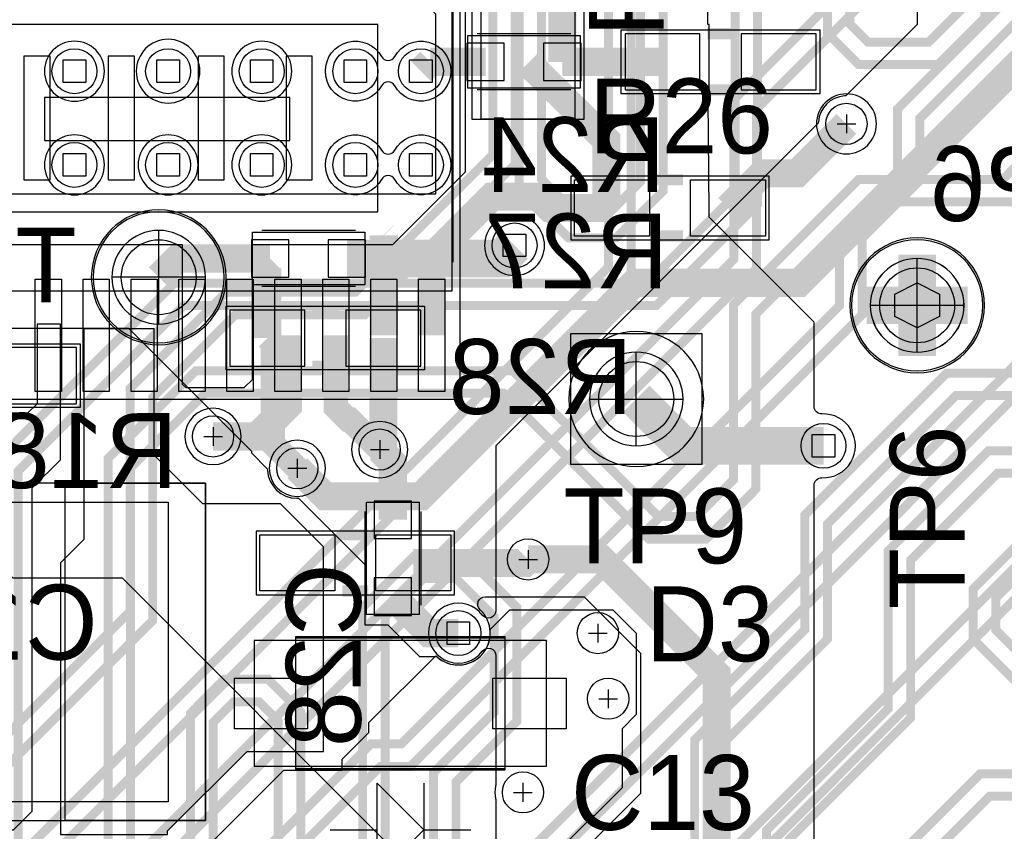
# Model space of a CAD drawing. Extents: x -9303 to 12731, y -3355 to 4522.
# Tile 10 of 51: x 646 to 1172, y 1744 to 2178. Entities that reach past the tile are written whole.
import ezdxf

# ---------------------------------------------------------------- set-up
doc = ezdxf.new("R2010")
doc.units = 0
for name, color, linetype in [('BG_SILKSCREEN_TOP', 110, 'CONTINUOUS'), ('BG_SOLDERMASK_BOTTOM', 120, 'CONTINUOUS'), ('BG_SOLDERMASK_TOP', 120, 'CONTINUOUS'), ('ET_BOTTOM', 1, 'CONTINUOUS'), ('ET_LY3', 103, 'CONTINUOUS'), ('ET_LY6', 7, 'CONTINUOUS'), ('ET_LY8', 213, 'CONTINUOUS'), ('ET_TOP', 5, 'CONTINUOUS'), ('MA_NCLEGEND-1-10', 231, 'CONTINUOUS'), ('PG_ASSEMBLY_BOTTOM', 12, 'CONTINUOUS'), ('PG_ASSEMBLY_TOP', 103, 'CONTINUOUS'), ('PG_ORIGIN', 231, 'CONTINUOUS'), ('PG_PASTEMASK_TOP', 103, 'CONTINUOUS'), ('PG_PLACE_BOUND_BOTTOM', 254, 'CONTINUOUS'), ('PG_PLACE_BOUND_TOP', 200, 'CONTINUOUS'), ('PG_SILKSCREEN_BOTTOM', 212, 'CONTINUOUS'), ('PG_SILKSCREEN_TOP', 110, 'CONTINUOUS'), ('PIN_BOTTOM', 7, 'CONTINUOUS'), ('PIN_FILMMASKBOTTOM', 1, 'CONTINUOUS'), ('PIN_LY2GND', 1, 'CONTINUOUS'), ('PIN_LY3', 110, 'CONTINUOUS'), ('PIN_LY4GND', 254, 'CONTINUOUS'), ('PIN_LY5', 7, 'CONTINUOUS'), ('PIN_LY6', 7, 'CONTINUOUS'), ('PIN_LY7PWR', 254, 'CONTINUOUS'), ('PIN_LY8', 110, 'CONTINUOUS'), ('PIN_LY9GND', 254, 'CONTINUOUS'), ('PIN_PASTEMASK_BOTTOM', 1, 'CONTINUOUS'), ('PIN_PASTEMASK_TOP', 5, 'CONTINUOUS'), ('PIN_SOLDERMASK_BOTTOM', 1, 'CONTINUOUS'), ('PIN_SOLDERMASK_TOP', 5, 'CONTINUOUS'), ('PIN_TOP', 5, 'CONTINUOUS'), ('RD_SILKSCREEN_BOTTOM', 12, 'CONTINUOUS'), ('RD_SILKSCREEN_TOP', 155, 'CONTINUOUS'), ('VC_BOTTOM', 254, 'CONTINUOUS'), ('VC_FILMMASKBOTTOM', 1, 'CONTINUOUS'), ('VC_LY2GND', 1, 'CONTINUOUS'), ('VC_LY3', 254, 'CONTINUOUS'), ('VC_LY4GND', 254, 'CONTINUOUS'), ('VC_LY5', 7, 'CONTINUOUS'), ('VC_LY6', 7, 'CONTINUOUS'), ('VC_LY7PWR', 254, 'CONTINUOUS'), ('VC_LY8', 254, 'CONTINUOUS'), ('VC_LY9GND', 254, 'CONTINUOUS'), ('VC_SOLDERMASK_BOTTOM', 1, 'CONTINUOUS'), ('VC_SOLDERMASK_TOP', 5, 'CONTINUOUS'), ('VC_TOP', 5, 'CONTINUOUS'), ('VKO_ALL', 110, 'CONTINUOUS')]:
    doc.layers.add(name, color=color, linetype=linetype)

# ---------------------------------------------------------------- blocks, each defined once
blk = doc.blocks.new('FIGURE_CROSS')
for points in [[(-0.5, 0), (0.5, 0)], [(0, 0.5), (0, -0.5)]]:
    blk.add_lwpolyline(points)
blk = doc.blocks.new('FIGURE_SQUARE')
blk.add_lwpolyline([(-0.5, -0.5), (-0.5, 0.5), (0.5, 0.5), (0.5, -0.5)], close=True)
blk = doc.blocks.new('FIGURE_HEX')
blk.add_lwpolyline([(-0.5, 0), (-0.25, 0.5), (0.25, 0.5), (0.5, 0), (0.25, -0.5), (-0.25, -0.5)], close=True)

msp = doc.modelspace()

# ---------------------------------------------------------------- linework, layer by layer
at = {"layer": 'BG_SILKSCREEN_TOP'}
msp.add_lwpolyline([(725, 1760), (565, 1760), (565, 1920), (725, 1920), (725, 1760)], dxfattribs=at)
at = {"layer": 'BG_SOLDERMASK_BOTTOM'}
msp.add_lwpolyline([(868, 2084.5), (868, 2180.52), (849, 2199.52), (849, 2310.12), (868, 2329.12), (868, 2404.5), (543, 2404.5), (543, 2084.5)], close=True, dxfattribs=at)
at = {"layer": 'BG_SOLDERMASK_TOP'}
msp.add_lwpolyline([(613, 2075), (837, 2075), (837, 2175), (613, 2175)], close=True, dxfattribs=at)
at = {"layer": 'ET_BOTTOM'}
for points, const_width in [([(807.5, 2510), (723.5, 2426), (530, 2426), (397, 2293), (397, 1750), (426, 1721), (509, 1721), (587, 1643), (930, 1643), (1018, 1731), (1018, 1828), (956.63, 1889.37), (917.25, 1889.37)], 15), ([(935.5, 2155), (935.5, 2205.5), (962, 2232)], 15), ([(860, 2150), (865, 2155)], 15), ([(865, 2155), (894.5, 2155)], 15), ([(935.5, 2155), (989, 2155)], 15), ([(910, 2057), (903, 2050), (820.5, 2050)], 20), ([(1125, 2025), (1125, 2052.02)], 20), ([(779.5, 2050), (730, 2050), (720, 2040)], 15), ([(778, 2007.5), (778, 2048.5), (779.5, 2050)], 15), ([(1097.98, 2025), (1125, 2025)], 20), ([(1125, 2025), (1152.02, 2025)], 20), ([(1125, 1997.98), (1125, 2025)], 20), ([(778, 2007.5), (781, 2004.5), (781, 1951), (794, 1938)], 13), ([(840, 2007.5), (840, 1950), (838, 1948)], 15), ([(845, 1910.5), (845, 1941), (838, 1948)], 15), ([(845, 1869.5), (864.5, 1850), (880, 1850)], 15)]:
    msp.add_lwpolyline(points, dxfattribs=dict(at, const_width=const_width))
msp.add_lwpolyline([(868, 2084.5), (868, 2180.52), (849, 2199.52), (849, 2310.12), (868, 2329.12), (868, 2404.5), (543, 2404.5), (543, 2084.5)], close=True, dxfattribs=at)
msp.add_lwpolyline([(1070, 1586), (1070, 1929, -0.428546), (1074.19, 1933, 1.048782), (1074.19, 1967, -0.428546), (1070, 1971), (1070, 2016), (1014, 2072), (1014, 2075.42), (1013.49, 2134.98), (1014.02, 2134.98), (1014.02, 2175.02), (1013.15, 2175.02), (1012.25, 2279.37)], format="xyb", dxfattribs=at)
for points in [[(1103.27, 2121.87, 1), (1071.23, 2121.87, 1)], [(1150.02, 2025, 1), (1099.98, 2025, 1)], [(845.63, 1734.37), (700.63, 1879.37), (642.25, 1879.37), (622.25, 1899.37), (622.25, 1998), (637.06, 2012.81), (703.81, 2012.81), (769.48, 1947.14), (769.48, 1946.23), (777.96, 1937.75), (778.01, 1937, 0.392982), (793.83, 1921.98), (794.65, 1921.97), (829.98, 1886.64), (829.98, 1854.48), (842.32, 1854.48), (859.32, 1837.48), (868.47, 1837.48, 0.996884), (891.61, 1862.45, -0.680467), (894.34, 1869.37), (947.25, 1869.37), (977.25, 1839.37), (977.25, 1764.37), (947.25, 1734.37)]]:
    msp.add_lwpolyline(points, format="xyb", close=True, dxfattribs=at)
at = {"layer": 'ET_LY3', "const_width": 4.8}
for points in [[(1195.92, 2588.62), (1139.41, 2588.62), (1029.03, 2478.24), (1029.03, 2344.81), (912.42, 2228.2), (912.42, 2087.44), (938.87, 2060.99), (964.27, 2060.99), (989.32, 2086.04), (989.32, 2188.21), (1002.74, 2201.63), (1014.41, 2201.63), (1027.82, 2188.22), (1027.82, 2083.98), (980.76, 2036.92), (728.34, 2036.92), (633, 1941.58), (633, 862.02), (674, 821.02), (674, 644.98), (613.42, 584.4), (613.42, 316.15), (643.82, 285.75)], [(1144.39, 2576.62), (1041.03, 2473.26), (1041.03, 2339.83), (924.42, 2223.22), (924.42, 2092.42), (943.85, 2072.99), (959.29, 2072.99), (977.32, 2091.02), (977.32, 2193.19), (997.76, 2213.63), (1019.39, 2213.63), (1039.82, 2193.2), (1039.82, 2079), (985.74, 2024.92), (733.32, 2024.92), (645, 1936.6), (645, 867)], [(1222.37, 2514.1), (1162.26, 2514.1), (1077.11, 2428.95), (1077.11, 2170.18), (1093.75, 2153.54), (1136.16, 2153.54), (1161.21, 2178.59), (1161.21, 2439.55), (1172.37, 2450.71), (1188.18, 2450.71)], [(1227.35, 2502.1), (1167.24, 2502.1), (1089.11, 2423.97), (1089.11, 2175.16), (1098.73, 2165.54), (1131.18, 2165.54), (1149.21, 2183.57), (1149.21, 2444.53), (1167.39, 2462.71), (1193.16, 2462.71)], [(1199.71, 2121.24), (1170.67, 2092.2), (1093.75, 2092.2), (1026.92, 2025.37), (1026.92, 1931.92), (1007.21, 1912.21), (986.82, 1912.21), (908.99, 1990.04), (739.77, 1990.04), (693, 1943.27), (693, 1389.98), (676, 1372.98), (676, 882.02), (720, 838.02), (720, 611.98), (663, 554.98), (663, 321.02), (679.27, 304.75), (724.82, 304.75), (743.82, 285.75)], [(1175.65, 2080.2), (1098.73, 2080.2), (1038.92, 2020.39), (1038.92, 1926.94), (1012.19, 1900.21), (981.84, 1900.21), (904.01, 1978.04), (744.75, 1978.04), (705, 1938.29), (705, 1385), (688, 1368), (688, 887), (732, 843), (732, 607), (675, 550), (675, 326), (684.25, 316.75), (724.82, 316.75), (743.82, 335.75)], [(1203.29, 1988.85), (1140.79, 1988.85), (1065.07, 1913.13), (1065.07, 1851.83), (1006.19, 1792.95), (1006.19, 1699.96)], [(1208.27, 1976.85), (1145.77, 1976.85), (1077.07, 1908.15), (1077.07, 1846.85), (1018.19, 1787.97), (1018.19, 1694.98)], [(1362.71, 1947.39), (1163.03, 1947.39), (1109.54, 1893.9), (1109.54, 1809.77), (1044.63, 1744.86), (1044.63, 1681.15), (973.72, 1610.24), (973.72, 1490.03), (1053.05, 1410.7), (1053.05, 1378.25), (1029.62, 1354.82), (888.99, 1354.82), (835, 1300.83), (835, 791.98), (815, 771.98), (815, 546.98), (763, 494.98), (763, 322.02), (780.27, 304.75), (824.82, 304.75), (843.82, 285.75)], [(1367.69, 1935.39), (1168.01, 1935.39), (1121.54, 1888.92), (1121.54, 1804.79), (1056.63, 1739.88), (1056.63, 1676.17), (985.72, 1605.26), (985.72, 1495.01), (1065.05, 1415.68), (1065.05, 1373.27), (1034.6, 1342.82), (893.97, 1342.82), (847, 1295.85), (847, 787), (827, 767), (827, 542), (775, 490), (775, 327), (785.25, 316.75), (824.82, 316.75), (843.82, 335.75)], [(1183.6, 1902.29), (1154.94, 1873.63), (1154.94, 1846.85), (1181.49, 1820.3)], [(878.74, 1618.22), (878.74, 1770.52), (911.19, 1802.97), (911.19, 1863.73), (883.74, 1891.18), (856.35, 1891.18), (828.9, 1863.73), (828.9, 1536.93)], [(1188.58, 1890.29), (1166.94, 1868.65), (1166.94, 1851.83), (1186.47, 1832.3)], [(866.74, 1613.24), (866.74, 1775.5), (899.19, 1807.95), (899.19, 1858.75), (878.76, 1879.18), (861.33, 1879.18), (840.9, 1858.75), (840.9, 1531.95)], [(795.83, 1532.1), (795.83, 1807.99), (778.43, 1825.39), (755.09, 1825.39), (737, 1807.3), (737, 1491.06)], [(783.83, 1527.12), (783.83, 1803.01), (773.45, 1813.39), (760.07, 1813.39), (749, 1802.32), (749, 1496.04)], [(1543.28, 1774.89), (1158.65, 1774.89), (1089.13, 1705.37), (1089.13, 1668.85), (1041.64, 1621.36), (1041.64, 1488.84), (1091.54, 1438.94), (1091.54, 1336.94), (1068.53, 1313.93), (924.27, 1313.93), (873, 1262.66), (873, 1172.02), (879, 1166.02), (879, 765.98), (862.22, 749.2), (862.22, 510), (812.22, 460), (812.22, 371.13), (804.87, 363.78), (798.22, 363.78), (793.82, 368.18), (793.82, 385.75)], [(1548.26, 1762.89), (1163.63, 1762.89), (1101.13, 1700.39), (1101.13, 1663.87), (1053.64, 1616.38), (1053.64, 1493.82), (1103.54, 1443.92), (1103.54, 1331.96), (1073.51, 1301.93), (929.25, 1301.93), (885, 1257.68), (885, 1177), (891, 1171), (891, 761), (874.22, 744.22), (874.22, 505.02), (824.22, 455.02), (824.22, 366.15), (793.82, 335.75)]]:
    msp.add_lwpolyline(points, dxfattribs=at)
at = {"layer": 'ET_LY6'}
msp.add_lwpolyline([(1125, 2497.49), (1125, 2175), (1086.9, 2136.9), (1086.16, 2136.85, 0.372277), (1072.27, 2122.96), (1072.22, 2122.22), (900, 1950), (900, 1862.03, -0.72056), (892.8, 1859.63, 2.992525), (892.8, 1840.37, -0.72056), (900, 1837.97), (900, 1768.93), (899.94, 1768.68), (899.89, 1768.45), (899.89, 1768.44), (899.84, 1768.22, 0.108529), (899.84, 1761.78), (899.89, 1761.56), (899.89, 1761.55), (899.94, 1761.32), (900, 1761.07), (900, 1675)], format="xyb", dxfattribs=at)
for points in [[(742.02, 2150, 1), (707.98, 2150, 1)], [(691.02, 2150, 1), (658.98, 2150, 1)], [(791.02, 2150, 1), (758.98, 2150, 1)], [(839, 2142.22, -3.858162), (839, 2157.78, 0.588607), (846, 2157.78, -3.858162), (846, 2142.22, 0.588607)], [(691.02, 2100, 1), (658.98, 2100, 1)], [(741.02, 2100, 1), (708.98, 2100, 1)], [(791.02, 2100, 1), (758.98, 2100, 1)], [(839, 2092.22, -3.858162), (839, 2107.78, 0.588607), (846, 2107.78, -3.858162), (846, 2092.22, 0.588607)], [(926.02, 2057, 1), (893.98, 2057, 1)], [(764.02, 1955, 1), (733.98, 1955, 1)], [(853.02, 1948, 1), (822.98, 1948, 1)], [(809.02, 1938, 1), (778.98, 1938, 1)]]:
    msp.add_lwpolyline(points, format="xyb", close=True, dxfattribs=at)
at = {"layer": 'ET_LY8', "const_width": 4.8}
for points in [[(3101.81, 3035.4), (3132.21, 3005), (3167, 3005), (3183, 3021), (3183, 3181.42), (3134.09, 3230.33), (1364.78, 3230.33), (1086.45, 2952), (1050.02, 2952), (963, 2864.98), (963, 2828.55), (898.36, 2763.91), (898.36, 2105.34), (825.03, 2032.01), (756.03, 2032.01), (704.76, 1980.74), (704.76, 1861.71), (535.77, 1692.72), (535.77, 1100.77), (359.83, 924.83), (359.83, 558.19), (463.42, 454.6), (463.42, 216.15), (493.82, 185.75)], [(1369.76, 3218.33), (1091.43, 2940), (1055, 2940), (975, 2860), (975, 2823.57), (910.36, 2758.93), (910.36, 2100.36), (830.01, 2020.01), (761.01, 2020.01), (716.76, 1975.76), (716.76, 1856.73), (547.77, 1687.74), (547.77, 1095.79), (371.83, 919.85), (371.83, 563.17), (475.42, 459.58), (475.42, 221.13), (482.77, 213.78), (489.42, 213.78), (493.82, 218.18), (493.82, 235.75)], [(1207.16, 2834.01), (985.34, 2612.19), (985.34, 2535.08), (945.89, 2495.63), (945.89, 2300.16), (960.22, 2285.83), (960.22, 2045.5), (604, 1689.28), (604, 1477.98), (578, 1451.98), (578, 1004), (402, 828), (402, 624.02), (513.42, 512.6), (513.42, 166.15), (543.82, 135.75)], [(1212.14, 2822.01), (997.34, 2607.21), (997.34, 2530.1), (957.89, 2490.65), (957.89, 2305.14), (972.22, 2290.81), (972.22, 2040.52), (616, 1684.3), (616, 1473), (590, 1447), (590, 999.02), (414, 823.02), (414, 629), (525.42, 517.58), (525.42, 171.13), (532.77, 163.78), (539.42, 163.78), (543.82, 168.18), (543.82, 185.75)], [(1192.11, 2299.75), (1027.13, 2134.77), (1027.13, 2049.59), (656, 1678.46), (656, 1472), (618, 1434), (618, 933), (469, 784), (469, 733), (492, 710), (492, 630), (613, 509), (613, 119.37), (628.63, 103.74), (711.71, 103.74), (743.77, 135.8), (743.82, 135.75)], [(1204.11, 2294.77), (1039.13, 2129.79), (1039.13, 2044.61), (668, 1673.48), (668, 1467.02), (630, 1429.02), (630, 928.02), (481, 779.02), (481, 737.98), (504, 714.98), (504, 634.98), (625, 513.98), (625, 124.35), (633.61, 115.74), (706.73, 115.74), (713.42, 122.43), (713.42, 132.43), (743.82, 162.83), (743.82, 185.75)], [(1236.4, 2251.7), (1114.45, 2129.75), (1114.45, 2096.62), (1083.62, 2065.79), (1083.62, 2024.99), (849.49, 1790.86), (833.35, 1790.86), (710.62, 1668.13), (710.62, 1171.63)], [(1248.4, 2246.72), (1126.45, 2124.77), (1126.45, 2091.64), (1095.62, 2060.81), (1095.62, 2020.01), (854.47, 1778.86), (838.33, 1778.86), (722.62, 1663.15), (722.62, 1176.61)], [(1274, 2090), (873.88, 1689.88), (821.6, 1689.88), (760.27, 1628.55), (760.27, 1379.3), (779.99, 1359.58)], [(1286, 2085.02), (878.86, 1677.88), (826.58, 1677.88), (772.27, 1623.57), (772.27, 1384.28), (784.97, 1371.58), (804.61, 1371.58), (814.62, 1381.59), (814.62, 1626.39), (833.27, 1645.04), (872.01, 1645.04), (897.8, 1619.25), (897.8, 1256.86)], [(1371, 2078.99), (957.2, 1665.19), (957.2, 1524.22), (988.15, 1493.27), (1016.77, 1493.27), (1045.86, 1522.36), (1045.86, 1565.41), (1097.02, 1616.57), (1145.34, 1616.57), (1158.05, 1603.86), (1158.05, 1577.06), (926.71, 1345.72), (926.71, 1318.71), (952.99, 1292.43), (983.59, 1292.43), (1262.89, 1571.73)], [(1383, 2074.01), (969.2, 1660.21), (969.2, 1529.2), (993.13, 1505.27), (1011.79, 1505.27), (1033.86, 1527.34), (1033.86, 1570.39), (1092.04, 1628.57), (1150.32, 1628.57), (1170.05, 1608.84), (1170.05, 1572.08), (938.71, 1340.74), (938.71, 1323.69), (957.97, 1304.43), (978.61, 1304.43), (1257.91, 1583.73)]]:
    msp.add_lwpolyline(points, dxfattribs=at)
at = {"layer": 'ET_TOP'}
for points, const_width in [([(1265, 2800), (1265, 2240), (1062, 2037), (974, 2037), (860, 1923), (809, 1923), (794, 1938)], 15), ([(917.25, 2154.37), (959, 2113.26), (959, 2077)], 15), ([(1024, 2077), (1042.5, 2095.5), (1060.88, 2095.5), (1087.25, 2121.87)], 15), ([(959, 2077), (928.74, 2077), (922.74, 2083), (898, 2083), (865.8, 2050.8), (865.8, 2009)], 15), ([(962, 2077), (959, 2077)], 15), ([(840.2, 2062.3), (840, 2062.5)], 15), ([(840.2, 2062.3), (840.2, 2009)], 15), ([(789, 2009), (789, 1971.5), (772.5, 1955), (749, 1955)], 15), ([(838, 1948), (822, 1964), (821, 1964), (814.6, 1970.4), (814.6, 2009)], 13), ([(975, 1975), (1000, 1950), (1075, 1950)], 20), ([(856, 1887.5), (915.38, 1887.5), (917.25, 1889.37)], 15)]:
    msp.add_lwpolyline(points, dxfattribs=dict(at, const_width=const_width))
for points in [[(450, 2057.5), (732.5, 2057.5), (732.5, 2010), (732.5, 1983), (734.4, 1981.1), (765.7, 1981.1), (770, 1985.4), (770, 2010), (770, 2057.5), (845, 2057.5), (883.86, 2096.36), (883.86, 2196.21), (885.15, 2197.5), (450, 2197.5)], [(613, 2075), (837, 2075), (837, 2175), (613, 2175)], [(450, 2037.5), (450, 1745), (642.5, 1745), (652.5, 1755), (652.5, 1927.5), (667.5, 1942.5), (667.5, 2015), (655, 2015), (655, 1972.5), (650, 1967.5), (625, 1967.5), (615, 1957.5), (615, 1932.5), (605, 1922.5), (565, 1922.5), (550, 1937.5), (550, 2037.5)], [(680, 2012.5), (680, 1900), (667.5, 1887.5), (667.5, 1742.5), (724.75, 1742.5), (724.75, 1744.37), (767.25, 1786.87), (808, 1786.87), (808, 1896), (785, 1919), (743.5, 1919), (717.5, 1945), (717.5, 2012.5)]]:
    msp.add_lwpolyline(points, close=True, dxfattribs=at)
msp.add_lwpolyline([(735, 1725), (786.86, 1776.86), (818.02, 1776.86), (818.02, 1782.64), (832.25, 1796.87), (832.25, 1802.25), (867.9, 1837.9), (869.3, 1836.77, 0.652049), (896.99, 1851.03), (896.93, 1851.93), (907.5, 1862.5), (962.5, 1862.5), (975, 1850), (975, 1806.5), (967.5, 1799), (967.5, 1767.5), (952.5, 1752.5), (952, 1752.5), (934.5, 1735)], format="xyb", dxfattribs=at)
at = {"layer": 'PG_ASSEMBLY_BOTTOM', "const_width": 6}
for points in [[(1013, 2170), (1027, 2170)], [(1013, 2140), (1027, 2140)], [(816, 2022.5), (802, 2022.5)], [(816, 1992.5), (802, 1992.5)]]:
    msp.add_lwpolyline(points, dxfattribs=at)
at = {"layer": 'PG_ASSEMBLY_BOTTOM'}
for points in [[(940, 2170), (890, 2170)], [(940, 2140), (890, 2140)], [(825, 2065), (775, 2065)], [(825, 2035), (775, 2035)], [(830, 1915), (830, 1865)], [(860, 1915), (860, 1865)]]:
    msp.add_lwpolyline(points, dxfattribs=at)
for points in [[(755, 2040, 1), (685, 2040, 1), (755, 2040)], [(1160, 2025, 1), (1090, 2025, 1), (1160, 2025)]]:
    msp.add_lwpolyline(points, format="xyb", dxfattribs=at)
at = {"layer": 'PG_ASSEMBLY_TOP'}
for points in [[(573.5, 2217.5), (876.5, 2217.5), (876.5, 2032.5), (573.5, 2032.5), (573.5, 2100), (600, 2125), (573.5, 2150), (573.5, 2217.5)], [(725, 1920), (725, 1760), (565, 1760), (565, 1920), (725, 1920)], [(905, 1848), (793, 1848)], [(793, 1848), (793, 1777)], [(905, 1777), (905, 1848)], [(793, 1777), (905, 1777)]]:
    msp.add_lwpolyline(points, dxfattribs=at)
at = {"layer": 'PG_ASSEMBLY_TOP', "const_width": 6}
for points in [[(1000, 2092), (986, 2092)], [(1000, 2062), (986, 2062)], [(832, 1902.5), (818, 1902.5)], [(832, 1872.5), (818, 1872.5)]]:
    msp.add_lwpolyline(points, dxfattribs=at)
at = {"layer": 'PG_ORIGIN'}
for points in [[(745, 2040, 1), (695, 2040, 1), (745, 2040)], [(1150, 2025, 1), (1100, 2025, 1), (1150, 2025)], [(1000, 1975, 1), (950, 1975, 1), (1000, 1975)]]:
    msp.add_lwpolyline(points, format="xyb", dxfattribs=at)
for points in [[(720, 2015), (720, 2065)], [(1125, 2000), (1125, 2050)], [(745, 2040), (695, 2040)], [(1150, 2025), (1100, 2025)], [(975, 1950), (975, 2000)], [(950, 1975), (1000, 1975)]]:
    msp.add_lwpolyline(points, dxfattribs=at)
at = {"layer": 'PG_PASTEMASK_TOP'}
msp.add_lwpolyline([(613, 2075), (837, 2075), (837, 2175), (613, 2175)], close=True, dxfattribs=at)
at = {"layer": 'PG_PLACE_BOUND_BOTTOM'}
for points in [[(967, 2172), (1073, 2172), (1073, 2138), (967, 2138)], [(945, 2169), (945, 2141), (885, 2141), (885, 2169)], [(830, 2064), (830, 2036), (770, 2036), (770, 2064)], [(862, 1990.5), (756, 1990.5), (756, 2024.5), (862, 2024.5)], [(678, 1970.5), (572, 1970.5), (572, 2004.5), (678, 2004.5)], [(831, 1920), (859, 1920), (859, 1860), (831, 1860)]]:
    msp.add_lwpolyline(points, close=True, dxfattribs=at)
for points in [[(756, 2040, 1), (684, 2040, 1)], [(1161, 2025, 1), (1089, 2025, 1)]]:
    msp.add_lwpolyline(points, format="xyb", close=True, dxfattribs=at)
at = {"layer": 'PG_PLACE_BOUND_TOP'}
for points in [[(569, 2275), (569, 1975), (881, 1975), (881, 2275)], [(887.25, 2274.37), (887.25, 2124.37), (947.25, 2124.37), (947.25, 2274.37)], [(1046, 2094), (940, 2094), (940, 2060), (1046, 2060)], [(745, 1930), (545, 1930), (545, 1750), (745, 1750)], [(878, 1904.5), (772, 1904.5), (772, 1870.5), (878, 1870.5)], [(927, 1846), (771, 1846), (771, 1779), (927, 1779)]]:
    msp.add_lwpolyline(points, close=True, dxfattribs=at)
msp.add_lwpolyline([(1011, 1975, 1), (939, 1975, 1)], format="xyb", close=True, dxfattribs=at)
at = {"layer": 'PG_SILKSCREEN_BOTTOM', "const_width": 6}
for points in [[(1013, 2170), (1027, 2170)], [(1013, 2140), (1027, 2140)], [(816, 2022.5), (802, 2022.5)], [(816, 1992.5), (802, 1992.5)]]:
    msp.add_lwpolyline(points, dxfattribs=at)
at = {"layer": 'PG_SILKSCREEN_BOTTOM'}
for points in [[(940, 2170), (890, 2170)], [(940, 2140), (890, 2140)], [(825, 2065), (775, 2065)], [(825, 2035), (775, 2035)], [(830, 1915), (830, 1865)], [(860, 1915), (860, 1865)]]:
    msp.add_lwpolyline(points, dxfattribs=at)
for points in [[(755, 2040, 1), (685, 2040, 1), (755, 2040)], [(1160, 2025, 1), (1090, 2025, 1), (1160, 2025)]]:
    msp.add_lwpolyline(points, format="xyb", dxfattribs=at)
at = {"layer": 'PG_SILKSCREEN_TOP'}
for points in [[(877, 2202), (877, 2048)], [(793, 1847.5), (905, 1847.5)], [(905, 1777.5), (793, 1777.5)], [(836.63, 1769.96), (861.63, 1744.96)], [(836.63, 1744.96), (836.63, 1769.96)], [(861.63, 1769.96), (861.63, 1719.96)], [(811.63, 1744.96), (836.63, 1744.96)], [(861.63, 1744.96), (836.63, 1719.96)], [(836.63, 1719.96), (836.63, 1744.96)], [(861.63, 1744.96), (886.63, 1744.96)]]:
    msp.add_lwpolyline(points, dxfattribs=at)
at = {"layer": 'PG_SILKSCREEN_TOP', "const_width": 6}
for points in [[(1000, 2092), (986, 2092)], [(1000, 2062), (986, 2062)], [(832, 1902.5), (818, 1902.5)], [(832, 1872.5), (818, 1872.5)]]:
    msp.add_lwpolyline(points, dxfattribs=at)
at = {"layer": 'PG_SILKSCREEN_TOP'}
msp.add_lwpolyline([(1160, 2025, 1), (1090, 2025, 1), (1160, 2025)], format="xyb", dxfattribs=at)
msp.add_lwpolyline([(940, 1940), (940, 2010), (1010, 2010), (1010, 1940)], close=True, dxfattribs=at)
at = {"layer": 'PIN_BOTTOM'}
for points in [[(1009, 2170), (969, 2170), (969, 2140), (1009, 2140)], [(1071, 2170), (1031, 2170), (1031, 2140), (1071, 2140)], [(904.5, 2145), (904.5, 2165), (884.5, 2165), (884.5, 2145)], [(945.5, 2145), (945.5, 2165), (925.5, 2165), (925.5, 2145)], [(789.5, 2040), (789.5, 2060), (769.5, 2060), (769.5, 2040)], [(830.5, 2040), (830.5, 2060), (810.5, 2060), (810.5, 2040)], [(758, 1992.5), (798, 1992.5), (798, 2022.5), (758, 2022.5)], [(820, 1992.5), (860, 1992.5), (860, 2022.5), (820, 2022.5)], [(636, 1972.5), (676, 1972.5), (676, 2002.5), (636, 2002.5)], [(855, 1920.5), (835, 1920.5), (835, 1900.5), (855, 1900.5)], [(855, 1879.5), (835, 1879.5), (835, 1859.5), (855, 1859.5)]]:
    msp.add_lwpolyline(points, close=True, dxfattribs=at)
for centre, radius in [((725, 2150), 12), ((720, 2040), 20), ((1125, 2025), 20)]:
    msp.add_circle(centre, radius, dxfattribs=at)
at = {"layer": 'PIN_FILMMASKBOTTOM'}
msp.add_circle((725, 2150), 12, dxfattribs=at)
at = {"layer": 'PIN_LY2GND'}
for centre, radius in [((725, 2150), 12), ((1125, 2025), 20)]:
    msp.add_circle(centre, radius, dxfattribs=at)
at = {"layer": 'PIN_LY3'}
for centre, radius in [((725, 2150), 12), ((1125, 2025), 20)]:
    msp.add_circle(centre, radius, dxfattribs=at)
at = {"layer": 'PIN_LY4GND'}
for centre, radius in [((725, 2150), 12), ((1125, 2025), 20)]:
    msp.add_circle(centre, radius, dxfattribs=at)
at = {"layer": 'PIN_LY5'}
for centre, radius in [((725, 2150), 12), ((1125, 2025), 20)]:
    msp.add_circle(centre, radius, dxfattribs=at)
at = {"layer": 'PIN_LY6'}
for centre, radius in [((725, 2150), 12), ((1125, 2025), 20)]:
    msp.add_circle(centre, radius, dxfattribs=at)
at = {"layer": 'PIN_LY7PWR'}
for centre, radius in [((725, 2150), 12), ((1125, 2025), 20)]:
    msp.add_circle(centre, radius, dxfattribs=at)
at = {"layer": 'PIN_LY8'}
for centre, radius in [((725, 2150), 12), ((1125, 2025), 20)]:
    msp.add_circle(centre, radius, dxfattribs=at)
at = {"layer": 'PIN_LY9GND'}
for centre, radius in [((725, 2150), 12), ((1125, 2025), 20)]:
    msp.add_circle(centre, radius, dxfattribs=at)
at = {"layer": 'PIN_PASTEMASK_BOTTOM'}
for points in [[(1009, 2170), (969, 2170), (969, 2140), (1009, 2140)], [(1071, 2170), (1031, 2170), (1031, 2140), (1071, 2140)], [(904.5, 2145), (904.5, 2165), (884.5, 2165), (884.5, 2145)], [(945.5, 2145), (945.5, 2165), (925.5, 2165), (925.5, 2145)], [(789.5, 2040), (789.5, 2060), (769.5, 2060), (769.5, 2040)], [(830.5, 2040), (830.5, 2060), (810.5, 2060), (810.5, 2040)], [(758, 1992.5), (798, 1992.5), (798, 2022.5), (758, 2022.5)], [(820, 1992.5), (860, 1992.5), (860, 2022.5), (820, 2022.5)], [(636, 1972.5), (676, 1972.5), (676, 2002.5), (636, 2002.5)], [(855, 1920.5), (835, 1920.5), (835, 1900.5), (855, 1900.5)], [(855, 1879.5), (835, 1879.5), (835, 1859.5), (855, 1859.5)]]:
    msp.add_lwpolyline(points, close=True, dxfattribs=at)
at = {"layer": 'PIN_PASTEMASK_TOP'}
for points in [[(942.25, 2184.37), (942.25, 2124.37), (892.25, 2124.37), (892.25, 2184.37)], [(942, 2092), (982, 2092), (982, 2062), (942, 2062)], [(1004, 2092), (1044, 2092), (1044, 2062), (1004, 2062)], [(654, 1979), (654, 2039), (668, 2039), (668, 1979)], [(679.6, 1979), (679.6, 2039), (693.6, 2039), (693.6, 1979)], [(705.2, 1979), (705.2, 2039), (719.2, 2039), (719.2, 1979)], [(730.8, 1979), (730.8, 2039), (744.8, 2039), (744.8, 1979)], [(756.4, 1979), (756.4, 2039), (770.4, 2039), (770.4, 1979)], [(782, 1979), (782, 2039), (796, 2039), (796, 1979)], [(807.6, 1979), (807.6, 2039), (821.6, 2039), (821.6, 1979)], [(833.2, 1979), (833.2, 2039), (847.2, 2039), (847.2, 1979)], [(858.8, 1979), (858.8, 2039), (872.8, 2039), (872.8, 1979)], [(670, 1750), (670, 1930), (745, 1930), (745, 1750)], [(774, 1902.5), (814, 1902.5), (814, 1872.5), (774, 1872.5)], [(836, 1902.5), (876, 1902.5), (876, 1872.5), (836, 1872.5)], [(760.5, 1826), (799.5, 1826), (799.5, 1799), (760.5, 1799)], [(898.5, 1826), (937.5, 1826), (937.5, 1799), (898.5, 1799)]]:
    msp.add_lwpolyline(points, close=True, dxfattribs=at)
at = {"layer": 'PIN_SOLDERMASK_BOTTOM'}
for points in [[(1009, 2170), (969, 2170), (969, 2140), (1009, 2140)], [(1071, 2170), (1031, 2170), (1031, 2140), (1071, 2140)], [(904.5, 2145), (904.5, 2165), (884.5, 2165), (884.5, 2145)], [(945.5, 2145), (945.5, 2165), (925.5, 2165), (925.5, 2145)], [(789.5, 2040), (789.5, 2060), (769.5, 2060), (769.5, 2040)], [(830.5, 2040), (830.5, 2060), (810.5, 2060), (810.5, 2040)], [(758, 1992.5), (798, 1992.5), (798, 2022.5), (758, 2022.5)], [(820, 1992.5), (860, 1992.5), (860, 2022.5), (820, 2022.5)], [(636, 1972.5), (676, 1972.5), (676, 2002.5), (636, 2002.5)], [(855, 1920.5), (835, 1920.5), (835, 1900.5), (855, 1900.5)], [(855, 1879.5), (835, 1879.5), (835, 1859.5), (855, 1859.5)]]:
    msp.add_lwpolyline(points, close=True, dxfattribs=at)
for centre, radius in [((725, 2150), 12), ((720, 2040), 20), ((1125, 2025), 20)]:
    msp.add_circle(centre, radius, dxfattribs=at)
at = {"layer": 'PIN_SOLDERMASK_TOP'}
for points in [[(942.25, 2184.37), (942.25, 2124.37), (892.25, 2124.37), (892.25, 2184.37)], [(942, 2092), (982, 2092), (982, 2062), (942, 2062)], [(1004, 2092), (1044, 2092), (1044, 2062), (1004, 2062)], [(654, 1979), (654, 2039), (668, 2039), (668, 1979)], [(679.6, 1979), (679.6, 2039), (693.6, 2039), (693.6, 1979)], [(705.2, 1979), (705.2, 2039), (719.2, 2039), (719.2, 1979)], [(730.8, 1979), (730.8, 2039), (744.8, 2039), (744.8, 1979)], [(756.4, 1979), (756.4, 2039), (770.4, 2039), (770.4, 1979)], [(782, 1979), (782, 2039), (796, 2039), (796, 1979)], [(807.6, 1979), (807.6, 2039), (821.6, 2039), (821.6, 1979)], [(833.2, 1979), (833.2, 2039), (847.2, 2039), (847.2, 1979)], [(858.8, 1979), (858.8, 2039), (872.8, 2039), (872.8, 1979)], [(670, 1750), (670, 1930), (745, 1930), (745, 1750)], [(774, 1902.5), (814, 1902.5), (814, 1872.5), (774, 1872.5)], [(836, 1902.5), (876, 1902.5), (876, 1872.5), (836, 1872.5)], [(760.5, 1826), (799.5, 1826), (799.5, 1799), (760.5, 1799)], [(898.5, 1826), (937.5, 1826), (937.5, 1799), (898.5, 1799)]]:
    msp.add_lwpolyline(points, close=True, dxfattribs=at)
for centre, radius in [((725, 2150), 12), ((1125, 2025), 20), ((975, 1975), 20)]:
    msp.add_circle(centre, radius, dxfattribs=at)
at = {"layer": 'PIN_TOP'}
for points in [[(942.25, 2184.37), (942.25, 2124.37), (892.25, 2124.37), (892.25, 2184.37)], [(942, 2092), (982, 2092), (982, 2062), (942, 2062)], [(1004, 2092), (1044, 2092), (1044, 2062), (1004, 2062)], [(654, 1979), (654, 2039), (668, 2039), (668, 1979)], [(679.6, 1979), (679.6, 2039), (693.6, 2039), (693.6, 1979)], [(705.2, 1979), (705.2, 2039), (719.2, 2039), (719.2, 1979)], [(730.8, 1979), (730.8, 2039), (744.8, 2039), (744.8, 1979)], [(756.4, 1979), (756.4, 2039), (770.4, 2039), (770.4, 1979)], [(782, 1979), (782, 2039), (796, 2039), (796, 1979)], [(807.6, 1979), (807.6, 2039), (821.6, 2039), (821.6, 1979)], [(833.2, 1979), (833.2, 2039), (847.2, 2039), (847.2, 1979)], [(858.8, 1979), (858.8, 2039), (872.8, 2039), (872.8, 1979)], [(670, 1750), (670, 1930), (745, 1930), (745, 1750)], [(774, 1902.5), (814, 1902.5), (814, 1872.5), (774, 1872.5)], [(836, 1902.5), (876, 1902.5), (876, 1872.5), (836, 1872.5)], [(760.5, 1826), (799.5, 1826), (799.5, 1799), (760.5, 1799)], [(898.5, 1826), (937.5, 1826), (937.5, 1799), (898.5, 1799)]]:
    msp.add_lwpolyline(points, close=True, dxfattribs=at)
for centre, radius in [((725, 2150), 12), ((1125, 2025), 20), ((975, 1975), 20)]:
    msp.add_circle(centre, radius, dxfattribs=at)
at = {"layer": 'VC_BOTTOM'}
for centre, radius in [((675, 2150), 12), ((775, 2150), 12), ((825, 2150), 12), ((860, 2150), 12), ((1087.25, 2121.87), 11), ((675, 2100), 12), ((725, 2100), 12), ((775, 2100), 12), ((825, 2100), 12), ((860, 2100), 12), ((910, 2057), 12), ((749, 1955), 11), ((1075, 1950), 12), ((838, 1948), 11), ((794, 1938), 11), ((917.25, 1889.37), 11), ((880, 1850), 12), ((954.5, 1850), 11), ((960, 1815), 11), ((914.5, 1765), 11)]:
    msp.add_circle(centre, radius, dxfattribs=at)
at = {"layer": 'VC_FILMMASKBOTTOM'}
for centre in [(675, 2150), (775, 2150), (825, 2150), (860, 2150), (675, 2100), (725, 2100), (775, 2100), (825, 2100), (860, 2100), (910, 2057), (1075, 1950), (880, 1850)]:
    msp.add_circle(centre, 12, dxfattribs=at)
at = {"layer": 'VC_LY2GND'}
for centre, radius in [((675, 2150), 12), ((775, 2150), 12), ((825, 2150), 12), ((860, 2150), 12), ((1087.25, 2121.87), 11), ((675, 2100), 12), ((725, 2100), 12), ((775, 2100), 12), ((825, 2100), 12), ((860, 2100), 12), ((910, 2057), 12), ((749, 1955), 11), ((1075, 1950), 12), ((838, 1948), 11), ((794, 1938), 11), ((917.25, 1889.37), 11), ((880, 1850), 12), ((954.5, 1850), 11), ((960, 1815), 11), ((914.5, 1765), 11)]:
    msp.add_circle(centre, radius, dxfattribs=at)
at = {"layer": 'VC_LY3'}
for centre, radius in [((675, 2150), 12), ((775, 2150), 12), ((825, 2150), 12), ((860, 2150), 12), ((1087.25, 2121.87), 11), ((675, 2100), 12), ((725, 2100), 12), ((775, 2100), 12), ((825, 2100), 12), ((860, 2100), 12), ((910, 2057), 12), ((749, 1955), 11), ((1075, 1950), 12), ((838, 1948), 11), ((794, 1938), 11), ((917.25, 1889.37), 11), ((880, 1850), 12), ((954.5, 1850), 11), ((960, 1815), 11), ((914.5, 1765), 11)]:
    msp.add_circle(centre, radius, dxfattribs=at)
at = {"layer": 'VC_LY4GND'}
for centre, radius in [((675, 2150), 12), ((775, 2150), 12), ((825, 2150), 12), ((860, 2150), 12), ((1087.25, 2121.87), 11), ((675, 2100), 12), ((725, 2100), 12), ((775, 2100), 12), ((825, 2100), 12), ((860, 2100), 12), ((910, 2057), 12), ((749, 1955), 11), ((1075, 1950), 12), ((838, 1948), 11), ((794, 1938), 11), ((917.25, 1889.37), 11), ((880, 1850), 12), ((954.5, 1850), 11), ((960, 1815), 11), ((914.5, 1765), 11)]:
    msp.add_circle(centre, radius, dxfattribs=at)
at = {"layer": 'VC_LY5'}
for centre, radius in [((675, 2150), 12), ((775, 2150), 12), ((825, 2150), 12), ((860, 2150), 12), ((1087.25, 2121.87), 11), ((675, 2100), 12), ((725, 2100), 12), ((775, 2100), 12), ((825, 2100), 12), ((860, 2100), 12), ((910, 2057), 12), ((749, 1955), 11), ((1075, 1950), 12), ((838, 1948), 11), ((794, 1938), 11), ((917.25, 1889.37), 11), ((880, 1850), 12), ((954.5, 1850), 11), ((960, 1815), 11), ((914.5, 1765), 11)]:
    msp.add_circle(centre, radius, dxfattribs=at)
at = {"layer": 'VC_LY6'}
for centre, radius in [((675, 2150), 12), ((775, 2150), 12), ((825, 2150), 12), ((860, 2150), 12), ((1087.25, 2121.87), 11), ((675, 2100), 12), ((725, 2100), 12), ((775, 2100), 12), ((825, 2100), 12), ((860, 2100), 12), ((910, 2057), 12), ((749, 1955), 11), ((1075, 1950), 12), ((838, 1948), 11), ((794, 1938), 11), ((917.25, 1889.37), 11), ((880, 1850), 12), ((954.5, 1850), 11), ((960, 1815), 11), ((914.5, 1765), 11)]:
    msp.add_circle(centre, radius, dxfattribs=at)
at = {"layer": 'VC_LY7PWR'}
for centre, radius in [((675, 2150), 12), ((775, 2150), 12), ((825, 2150), 12), ((860, 2150), 12), ((1087.25, 2121.87), 11), ((675, 2100), 12), ((725, 2100), 12), ((775, 2100), 12), ((825, 2100), 12), ((860, 2100), 12), ((910, 2057), 12), ((749, 1955), 11), ((1075, 1950), 12), ((838, 1948), 11), ((794, 1938), 11), ((917.25, 1889.37), 11), ((880, 1850), 12), ((954.5, 1850), 11), ((960, 1815), 11), ((914.5, 1765), 11)]:
    msp.add_circle(centre, radius, dxfattribs=at)
at = {"layer": 'VC_LY8'}
for centre, radius in [((675, 2150), 12), ((775, 2150), 12), ((825, 2150), 12), ((860, 2150), 12), ((1087.25, 2121.87), 11), ((675, 2100), 12), ((725, 2100), 12), ((775, 2100), 12), ((825, 2100), 12), ((860, 2100), 12), ((910, 2057), 12), ((749, 1955), 11), ((1075, 1950), 12), ((838, 1948), 11), ((794, 1938), 11), ((917.25, 1889.37), 11), ((880, 1850), 12), ((954.5, 1850), 11), ((960, 1815), 11), ((914.5, 1765), 11)]:
    msp.add_circle(centre, radius, dxfattribs=at)
at = {"layer": 'VC_LY9GND'}
for centre, radius in [((675, 2150), 12), ((775, 2150), 12), ((825, 2150), 12), ((860, 2150), 12), ((1087.25, 2121.87), 11), ((675, 2100), 12), ((725, 2100), 12), ((775, 2100), 12), ((825, 2100), 12), ((860, 2100), 12), ((910, 2057), 12), ((749, 1955), 11), ((1075, 1950), 12), ((838, 1948), 11), ((794, 1938), 11), ((917.25, 1889.37), 11), ((880, 1850), 12), ((954.5, 1850), 11), ((960, 1815), 11), ((914.5, 1765), 11)]:
    msp.add_circle(centre, radius, dxfattribs=at)
at = {"layer": 'VC_SOLDERMASK_BOTTOM'}
for centre, radius in [((675, 2150), 12), ((775, 2150), 12), ((825, 2150), 12), ((860, 2150), 12), ((1087.25, 2121.87), 11), ((675, 2100), 12), ((725, 2100), 12), ((775, 2100), 12), ((825, 2100), 12), ((860, 2100), 12), ((910, 2057), 12), ((749, 1955), 11), ((1075, 1950), 12), ((838, 1948), 11), ((794, 1938), 11), ((917.25, 1889.37), 11), ((880, 1850), 12), ((954.5, 1850), 11), ((960, 1815), 11), ((914.5, 1765), 11)]:
    msp.add_circle(centre, radius, dxfattribs=at)
at = {"layer": 'VC_SOLDERMASK_TOP'}
for centre, radius in [((675, 2150), 12), ((775, 2150), 12), ((825, 2150), 12), ((860, 2150), 12), ((1087.25, 2121.87), 11), ((675, 2100), 12), ((725, 2100), 12), ((775, 2100), 12), ((825, 2100), 12), ((860, 2100), 12), ((910, 2057), 12), ((749, 1955), 11), ((1075, 1950), 12), ((838, 1948), 11), ((794, 1938), 11), ((917.25, 1889.37), 11), ((880, 1850), 12), ((954.5, 1850), 11), ((960, 1815), 11), ((914.5, 1765), 11)]:
    msp.add_circle(centre, radius, dxfattribs=at)
at = {"layer": 'VC_TOP'}
for centre, radius in [((675, 2150), 12), ((775, 2150), 12), ((825, 2150), 12), ((860, 2150), 12), ((1087.25, 2121.87), 11), ((675, 2100), 12), ((725, 2100), 12), ((775, 2100), 12), ((825, 2100), 12), ((860, 2100), 12), ((910, 2057), 12), ((749, 1955), 11), ((1075, 1950), 12), ((838, 1948), 11), ((794, 1938), 11), ((917.25, 1889.37), 11), ((880, 1850), 12), ((954.5, 1850), 11), ((960, 1815), 11), ((914.5, 1765), 11)]:
    msp.add_circle(centre, radius, dxfattribs=at)
at = {"layer": 'VKO_ALL'}
for points in [[(648, 2092), (662, 2092), (662, 2158), (648, 2158)], [(693, 2092), (707, 2092), (707, 2158), (693, 2158)], [(741, 2092), (755, 2092), (755, 2158), (741, 2158)], [(788, 2092), (802, 2092), (802, 2158), (788, 2158)], [(790, 2113), (790, 2136), (659, 2136), (659, 2113)]]:
    msp.add_lwpolyline(points, close=True, dxfattribs=at)

# ---------------------------------------------------------------- block references
at = {"layer": 'MA_NCLEGEND-1-10'}
for name, p, xscale, yscale in [('FIGURE_SQUARE', (675, 2150), 12, 12), ('FIGURE_SQUARE', (725, 2150), 12, 12), ('FIGURE_SQUARE', (775, 2150), 12, 12), ('FIGURE_SQUARE', (825, 2150), 12, 12), ('FIGURE_SQUARE', (860, 2150), 12, 12), ('FIGURE_CROSS', (1087.25, 2121.87), 10, 10), ('FIGURE_SQUARE', (675, 2100), 12, 12), ('FIGURE_SQUARE', (725, 2100), 12, 12), ('FIGURE_SQUARE', (775, 2100), 12, 12), ('FIGURE_SQUARE', (825, 2100), 12, 12), ('FIGURE_SQUARE', (860, 2100), 12, 12), ('FIGURE_SQUARE', (910, 2057), 12, 12), ('FIGURE_CROSS', (749, 1955), 10, 10), ('FIGURE_SQUARE', (1075, 1950), 12, 12), ('FIGURE_CROSS', (838, 1948), 10, 10), ('FIGURE_CROSS', (794, 1938), 10, 10), ('FIGURE_CROSS', (917.25, 1889.37), 10, 10), ('FIGURE_SQUARE', (880, 1850), 12, 12), ('FIGURE_CROSS', (954.5, 1850), 10, 10), ('FIGURE_CROSS', (960, 1815), 10, 10), ('FIGURE_CROSS', (914.5, 1765), 10, 10)]:
    msp.add_blockref(name, p, dxfattribs=dict(at, xscale=xscale, yscale=yscale))
at = {"layer": 'MA_NCLEGEND-1-10', "xscale": 24, "yscale": 24, "rotation": 90}
msp.add_blockref('FIGURE_HEX', (1125, 2025), dxfattribs=at)

# ---------------------------------------------------------------- texts
at = {"layer": 'RD_SILKSCREEN_BOTTOM', "text_generation_flag": 2}
for s, p in [('R24', (990.45, 2085.44)), ('TP6', (1230, 2070)), ('R27', (992, 2034)), ('TP7', (676.15, 2026.52)), ('R28', (973, 1967)), ('R18', (730.08, 1927.44)), ('C14', (687.44, 1835.88))]:
    msp.add_text(s, height=40, dxfattribs=at).set_placement(p)
msp.add_text('C28', height=40, rotation=90, dxfattribs=at).set_placement((827.92, 1887.3))
at = {"layer": 'RD_SILKSCREEN_TOP'}
for s, p in [('R25', (989.71, 2168.26)), ('TP6', (1150.38, 1862.75))]:
    msp.add_text(s, height=40, rotation=90, dxfattribs=at).set_placement(p)
for s, p in [('R26', (949.89, 2106.1)), ('TP9', (936.11, 1887.24)), ('D3', (980, 1835)), ('C13', (940.17, 1744.95))]:
    msp.add_text(s, height=40, dxfattribs=at).set_placement(p)

doc.saveas('drawing.dxf')
